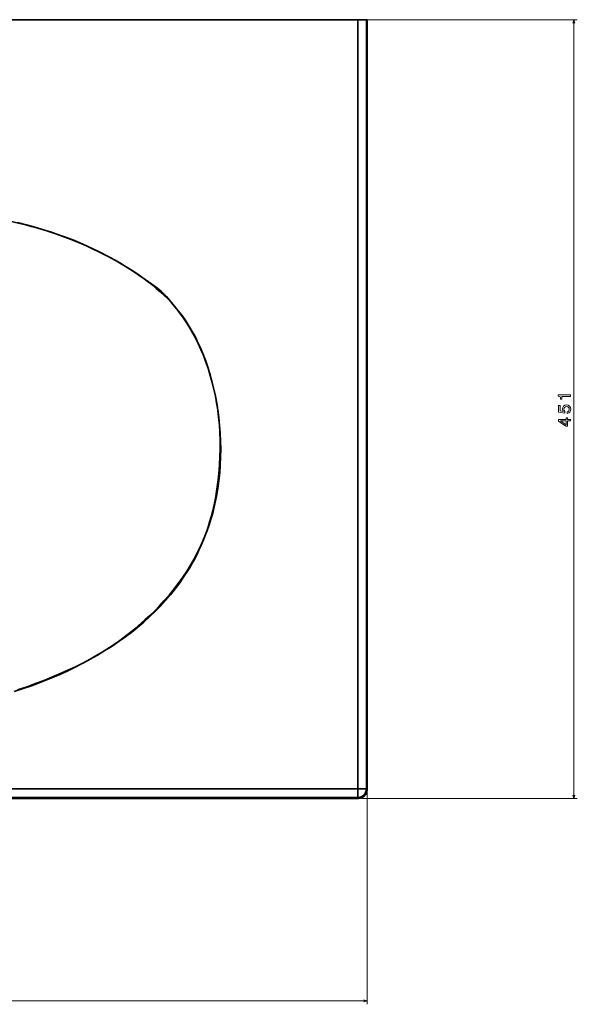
# Model space of a CAD drawing. Extents: x 169 to 1849, y 24 to 1225.
# Tile 3 of 6: x 819 to 1142, y 76 to 646. Entities that reach past the tile are written whole.
import ezdxf

# ---------------------------------------------------------------- set-up
doc = ezdxf.new("R2010")
doc.units = 0

msp = doc.modelspace()

# ---------------------------------------------------------------- linework, layer by layer
at = {"color": 7, "lineweight": 35}
for p, q in [((594.48, 645.88), (1014.65, 645.88)), ((1014.65, 645.88), (594.48, 645.88)), ((1014.65, 645.88), (1014.65, 200.71)), ((1014.65, 200.71), (1014.65, 645.88)), ((1019.65, 435.88), (1019.65, 645.88)), ((1019.65, 435.88), (1019.65, 645.88)), ((1020.11, 645.88), (1020.11, 435.88)), ((1020.11, 645.88), (1020.11, 435.88)), ((1019.65, 200.71), (1019.65, 435.88)), ((1019.65, 200.71), (1019.65, 435.88)), ((1020.11, 435.88), (1020.11, 200.25)), ((1020.11, 435.88), (1020.11, 200.25)), ((644.48, 200.71), (1014.65, 200.71)), ((1014.65, 200.71), (644.48, 200.71)), ((644.48, 195.71), (1014.65, 195.71)), ((644.48, 195.71), (1014.65, 195.71)), ((1015.11, 195.25), (644.48, 195.25)), ((1015.11, 195.25), (644.48, 195.25))]:
    msp.add_line(p, q, dxfattribs=at)
at = {"color": 7, "lineweight": 35, "ltscale": 0.124924}
for p, q in [((1014.65, 645.88), (1019.65, 645.88)), ((1019.65, 645.88), (1014.65, 645.88)), ((1014.65, 200.71), (1019.65, 200.71)), ((1014.65, 195.71), (1014.65, 200.71)), ((1014.65, 195.71), (1014.65, 200.71)), ((1014.65, 200.71), (1019.65, 200.71)), ((1014.65, 195.71), (1014.65, 200.71)), ((1014.65, 200.71), (1019.65, 200.71))]:
    msp.add_line(p, q, dxfattribs=at)
at = {"color": 7, "lineweight": 13}
for p, q in [((1016.65, 645.88), (1141.77, 645.88)), ((1139.77, 195.25), (1139.77, 645.88)), ((1017.11, 195.25), (1141.77, 195.25)), ((1020.11, 198.71), (1020.11, 76.09)), ((169.31, 78.09), (1020.11, 78.09))]:
    msp.add_line(p, q, dxfattribs=at)
at = {"color": 7, "lineweight": 35, "ltscale": 0.011501}
for p, q in [((1019.65, 645.88), (1020.11, 645.88)), ((1019.65, 645.88), (1020.11, 645.88)), ((1020.11, 435.88), (1019.65, 435.88)), ((1019.65, 435.88), (1020.11, 435.88))]:
    msp.add_line(p, q, dxfattribs=at)
at = {"color": 7, "lineweight": 35, "ltscale": 0.016265}
for p, q in [((1020.11, 200.25), (1019.65, 200.71)), ((1020.11, 200.25), (1019.65, 200.71)), ((1014.65, 195.71), (1015.11, 195.25)), ((1014.65, 195.71), (1015.11, 195.25))]:
    msp.add_line(p, q, dxfattribs=at)
at = {"color": 7, "lineweight": 13}
for points in [[(1140.29, 643.95), (1139.77, 645.88), (1139.25, 643.95)], [(1139.25, 197.18), (1139.77, 195.25), (1140.29, 197.18)], [(1018.17, 77.58), (1020.11, 78.09), (1018.17, 78.61)]]:
    msp.add_lwpolyline(points, dxfattribs=at)
at = {"color": 7, "lineweight": 35}
for points in [[(812.43, 529.56), (819.08, 528), (822.49, 527.15), (825.87, 526.26), (828.97, 525.4), (832.04, 524.51), (836.79, 523.04), (841.47, 521.47), (846.1, 519.81), (850.68, 518.03), (855.62, 515.96), (860.51, 513.75), (865.35, 511.4), (870.14, 508.89), (874.88, 506.25), (879.6, 503.45), (884.28, 500.51), (887.99, 498.06), (891.69, 495.53), (895.38, 492.91), (898.13, 490.89), (900.89, 488.83)], [(829.66, 525.2), (823.71, 526.88), (817.72, 528.42)], [(926.67, 448.23), (925.19, 452.16), (923.57, 456.02), (922.69, 457.95), (921.78, 459.86), (920.86, 461.71), (919.9, 463.54), (918.26, 466.46), (916.53, 469.31), (914.7, 472.1), (912.77, 474.82), (910.73, 477.46), (908.79, 479.79), (906.77, 482.06), (904.67, 484.26), (902.53, 486.36), (900.33, 488.41), (898.07, 490.39), (896.37, 491.81), (894.65, 493.2), (892.82, 494.61), (890.97, 495.99), (887.28, 498.6), (883.5, 501.1), (879.65, 503.49), (876.95, 505.09), (874.22, 506.64), (871.3, 508.24), (868.35, 509.79), (864.79, 511.58), (861.21, 513.3), (857.59, 514.95), (854.87, 516.14), (852.14, 517.29), (849.37, 518.41), (846.58, 519.49), (840.99, 521.54), (835.35, 523.44), (829.66, 525.2)], [(900.89, 488.83), (902.4, 487.25), (903.89, 485.65), (905.83, 483.47), (907.72, 481.23), (909.55, 478.95), (911.54, 476.33), (913.45, 473.66), (915.28, 470.93), (917.04, 468.15), (918.91, 464.96), (920.67, 461.72), (922.33, 458.41), (923.87, 455.06), (925.3, 451.65), (926.62, 448.21)], [(930.44, 435.88), (929.31, 440.04), (928.06, 444.16), (926.67, 448.23)], [(930.44, 435.88), (931.41, 431.93), (932.27, 427.96), (933, 423.96), (933.63, 419.94), (934.13, 415.91), (934.55, 411.51), (934.83, 407.1), (935, 402.45), (935.02, 397.81), (934.91, 393.17), (934.67, 388.54), (934.43, 385.32), (934.03, 381.14), (933.53, 376.98), (932.93, 372.83), (932.43, 369.89), (931.71, 366.18), (930.9, 362.49), (929.97, 358.81), (928.94, 355.16), (928.05, 352.29), (927.63, 351.02), (926.54, 347.92), (925.35, 344.85), (924.07, 341.81), (922.71, 338.82), (921.43, 336.18), (920.08, 333.58), (918.67, 331.02), (917.57, 329.12), (916.43, 327.24), (914.08, 323.57), (911.59, 319.98), (908.98, 316.47), (906.26, 313.06), (903.42, 309.75), (900.48, 306.53), (897.44, 303.41), (894.18, 300.27), (890.82, 297.24), (887.38, 294.32), (883.85, 291.5), (880.25, 288.78), (876.57, 286.17), (872.45, 283.4), (868.26, 280.76), (864, 278.23), (859.68, 275.81), (855.46, 273.59), (851.2, 271.46), (846.9, 269.42), (841.6, 267.05), (836.25, 264.81), (832.48, 263.3), (828.68, 261.86), (823.22, 259.88), (817.72, 258.01)], [(933.65, 374.5), (934.28, 379.05), (934.76, 383.61), (935.1, 388.18), (935.29, 392.77), (935.35, 397.36), (935.27, 401.95), (935.06, 406.53), (934.71, 411.1), (934.23, 415.66), (933.61, 420.2), (932.97, 424.16), (932.23, 428.09), (931.39, 432), (930.44, 435.88)], [(815.69, 257.06), (820.42, 258.6), (826.3, 260.64), (832.13, 262.82), (835.02, 263.96), (837.89, 265.14), (842.18, 266.98), (846.42, 268.91), (850.62, 270.94), (854.77, 273.05), (858.79, 275.22), (862.75, 277.48), (866.66, 279.84), (871.03, 282.64), (875.31, 285.56), (879.51, 288.61), (883.61, 291.78), (885.63, 293.42), (887.63, 295.08), (889.58, 296.78), (891.51, 298.5), (894.36, 301.14), (897.14, 303.86), (899.85, 306.64), (902.49, 309.49), (905.49, 312.94), (908.38, 316.48), (911.15, 320.11), (912.49, 321.97), (913.8, 323.84), (915.9, 327.01), (917.9, 330.25), (919.81, 333.54), (921.6, 336.89), (923.29, 340.3), (924.87, 343.76), (926.22, 346.99), (927.48, 350.27), (928.63, 353.58), (929.69, 356.93), (930.31, 359.09), (930.9, 361.26), (931.97, 365.64), (932.88, 370.06), (933.65, 374.5)], [(1019.65, 200.71), (1019.58, 199.92), (1019.4, 199.16), (1019.1, 198.43), (1018.68, 197.76), (1018.17, 197.16), (1017.56, 196.65), (1016.88, 196.24), (1016.15, 195.95), (1015.41, 195.77), (1014.65, 195.71)]]:
    msp.add_lwpolyline(points, dxfattribs=at)
at = {"color": 7, "lineweight": 13}
for points in [[(1137.77, 427.85), (1137.77, 428.77), (1130.72, 428.77), (1130.72, 428.09), (1131.33, 427.9), (1131.75, 427.54), (1131.99, 426.99), (1132.07, 426.22), (1132.79, 426.22), (1132.79, 427.85)], [(1135.94, 418.06), (1136.77, 418.28), (1137.42, 418.78), (1137.82, 419.51), (1137.97, 420.43), (1137.79, 421.45), (1137.29, 422.25), (1136.51, 422.75), (1135.5, 422.94), (1134.56, 422.77), (1133.82, 422.29), (1133.35, 421.53), (1133.18, 420.55), (1133.3, 419.8), (1133.63, 419.21), (1131.75, 419.49), (1131.75, 422.56), (1130.92, 422.56), (1130.92, 418.82), (1134.63, 418.26), (1134.63, 419.07), (1134.16, 419.66), (1133.99, 420.4), (1134.1, 421.05), (1134.42, 421.54), (1134.91, 421.86), (1135.55, 421.97), (1136.19, 421.86), (1136.68, 421.53), (1136.99, 421.04), (1137.1, 420.4), (1137.03, 419.87), (1136.8, 419.45), (1136.44, 419.15), (1135.94, 419)], [(1137.77, 413.65), (1137.77, 414.55), (1136.03, 414.55), (1136.03, 415.55), (1135.23, 415.55), (1135.23, 414.55), (1130.92, 414.55), (1130.92, 413.64), (1135.15, 410.57), (1136.03, 410.57), (1136.03, 413.65)], [(1135.23, 411.42), (1132.09, 413.65), (1135.23, 413.65)]]:
    msp.add_lwpolyline(points, close=True, dxfattribs=at)
at = {"color": 7, "lineweight": 35}
for centre, radius, start, end in [((795.78, 400.83), 139.15, 14.5889, 19.9055), ((1014.64, 200.71), 5, 270.0891, 359.9109), ((1014.64, 200.71), 5, 270.0891, 359.9109), ((1015.11, 200.25), 5, 269.9878, 0.0122), ((1015.11, 200.25), 5, 269.9846, 0.0162)]:
    msp.add_arc(centre, radius, start, end, dxfattribs=at)

doc.saveas('drawing.dxf')
